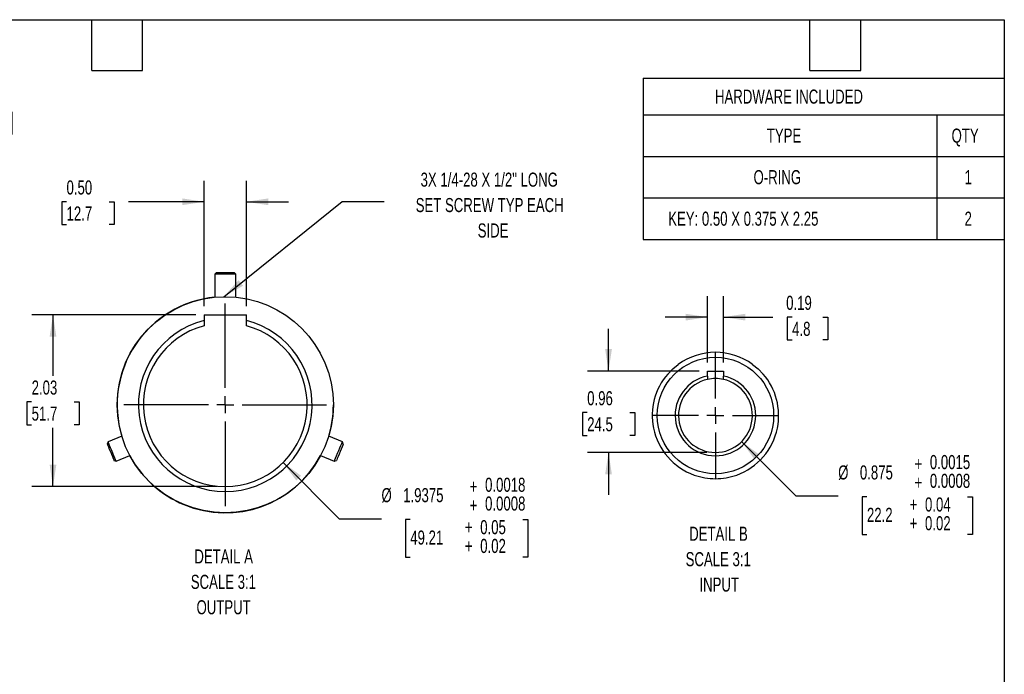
# Model space of a CAD drawing. Header units: inches. Extents: x 0.2 to 10.8, y 0.2 to 8.2.
# Tile 18 of 18: x 4.9 to 10.8, y 4.4 to 8.2. Entities that reach past the tile are written whole.
import ezdxf

# ---------------------------------------------------------------- set-up
doc = ezdxf.new("R2010")
doc.units = ezdxf.units.IN
doc.header["$MEASUREMENT"] = 0
doc.linetypes.add('CENTERX2', pattern=[0.8, 0.5, -0.1, 0.1, -0.1])
doc.layers.add('CENTER', color=40, linetype='CENTERX2')
doc.layers.add('DIMENSIONS', color=140, linetype='Continuous', lineweight=25)
doc.layers.add('TEXT', color=140, linetype='Continuous', lineweight=25)
doc.styles.add('SLDTEXTSTYLE0', font='TXT', dxfattribs={"width": 0.7})
doc.dimstyles.new('SLDDIMSTYLE11', dxfattribs={"dimtxt": 0.084961, "dimasz": 0.13, "dimexe": 0, "dimexo": 0.0625, "dimgap": 0.02124, "dimtad": 0, "dimtih": 1, "dimtoh": 1, "dimlfac": 2, "dimrnd": 1e-09, "dimzin": 0, "dimdsep": 46, "dimtxsty": 'SLDTEXTSTYLE0', "dimsah": 1, "dimcen": 0.09, "dimadec": 0, "dimazin": 0, "dimtfac": 1, "dimtmove": 0, "dimatfit": 0, "dimfxl": 0, "dimfrac": 2, "dimtolj": 1, "dimtzin": 12, "dimarcsym": 0})
doc.dimstyles.new('SLDDIMSTYLE12', dxfattribs={"dimtxt": 0.084961, "dimasz": 0.13, "dimexe": 0, "dimexo": 0.0625, "dimgap": 0.02124, "dimtad": 0, "dimtih": 1, "dimtoh": 1, "dimdec": 4, "dimlfac": 2, "dimrnd": 1e-09, "dimzin": 12, "dimdsep": 46, "dimtxsty": 'SLDTEXTSTYLE0', "dimsah": 1, "dimcen": 0, "dimadec": 0, "dimazin": 3, "dimtol": 1, "dimtp": 0.0018, "dimtm": -0.0008, "dimtfac": 1, "dimtdec": 4, "dimtofl": 0, "dimtmove": 0, "dimatfit": 3, "dimfxl": 0, "dimfrac": 2, "dimtolj": 1, "dimarcsym": 0})
doc.dimstyles.new('SLDDIMSTYLE13', dxfattribs={"dimtxt": 0.084961, "dimasz": 0.13, "dimexe": 0, "dimexo": 0.0625, "dimgap": 0.02124, "dimtad": 0, "dimtih": 1, "dimtoh": 1, "dimlfac": 2, "dimrnd": 1e-09, "dimzin": 12, "dimdsep": 46, "dimtxsty": 'SLDTEXTSTYLE0', "dimsah": 1, "dimcen": 0.09, "dimadec": 0, "dimazin": 3, "dimtfac": 1, "dimtofl": 0, "dimtmove": 0, "dimatfit": 3, "dimfxl": 0, "dimfrac": 2, "dimtolj": 1, "dimtzin": 12, "dimarcsym": 0})
doc.dimstyles.new('SLDDIMSTYLE14', dxfattribs={"dimtxt": 0.084961, "dimasz": 0.13, "dimexe": 0, "dimexo": 0.0625, "dimgap": 0.02124, "dimtad": 0, "dimtih": 1, "dimtoh": 1, "dimlfac": 2, "dimrnd": 1e-09, "dimdsep": 46, "dimtxsty": 'SLDTEXTSTYLE0', "dimsah": 1, "dimcen": 0.09, "dimadec": 0, "dimazin": 2, "dimtfac": 1, "dimtmove": 0, "dimatfit": 0, "dimfxl": 0, "dimfrac": 2, "dimtolj": 1, "dimtzin": 12, "dimarcsym": 0})
doc.dimstyles.new('SLDDIMSTYLE15', dxfattribs={"dimtxt": 0.084961, "dimasz": 0.13, "dimexe": 0, "dimexo": 0.0625, "dimgap": 0.02124, "dimtad": 0, "dimtih": 1, "dimtoh": 1, "dimdec": 3, "dimlfac": 2, "dimrnd": 1e-09, "dimdsep": 46, "dimtxsty": 'SLDTEXTSTYLE0', "dimsah": 1, "dimcen": 0, "dimadec": 0, "dimazin": 2, "dimtol": 1, "dimtp": 0.0015, "dimtm": -0.0008, "dimtfac": 1, "dimtdec": 4, "dimtofl": 0, "dimtmove": 0, "dimatfit": 3, "dimfxl": 0, "dimfrac": 2, "dimtolj": 1, "dimarcsym": 0})
doc.dimstyles.new('SLDDIMSTYLE5', dxfattribs={"dimtxt": 0.18, "dimasz": 0.13, "dimexe": 0, "dimexo": 0.0625, "dimgap": 0, "dimtad": 0, "dimtih": 1, "dimtoh": 1, "dimdec": 0, "dimrnd": 1e-09, "dimzin": 0, "dimdsep": 46, "dimtxsty": 'Standard', "dimsah": 1, "dimcen": 0.09, "dimadec": 0, "dimazin": 0, "dimtfac": 0.13, "dimtdec": 0, "dimtofl": 0, "dimtmove": 0, "dimatfit": 3, "dimfxl": 0, "dimfrac": 2, "dimtolj": 1, "dimtzin": 0, "dimarcsym": 0})
doc.dimstyles.new('SLDDIMSTYLE9', dxfattribs={"dimtxt": 0.084961, "dimasz": 0.13, "dimexe": 0, "dimexo": 0.0625, "dimgap": 0.02124, "dimtad": 0, "dimtih": 1, "dimtoh": 1, "dimdec": 6, "dimlfac": 6, "dimrnd": 1e-09, "dimzin": 12, "dimdsep": 46, "dimtxsty": 'SLDTEXTSTYLE0', "dimsah": 1, "dimcen": 0, "dimadec": 0, "dimazin": 3, "dimtfac": 1, "dimtofl": 0, "dimtmove": 0, "dimatfit": 3, "dimfxl": 0, "dimfrac": 2, "dimtolj": 1, "dimtzin": 12, "dimarcsym": 0})

# ---------------------------------------------------------------- blocks, each defined once
blk = doc.blocks.new('SW_TABLEANNOTATION_0')
at = {"layer": 'TEXT', "color": 0}
for p, q in [((0, 0), (0, -0.2165)), ((0, 0), (1.7371, 0)), ((1.7371, 0), (2.1368, 0)), ((2.1368, 0), (2.1368, -0.2165)), ((0, -0.2165), (0, -0.4623)), ((0, -0.2165), (1.7371, -0.2165)), ((1.7371, -0.2165), (1.7371, -0.4623)), ((1.7371, -0.2165), (2.1368, -0.2165)), ((2.1368, -0.2165), (2.1368, -0.4623)), ((0, -0.4623), (0, -0.7082)), ((0, -0.4623), (1.7371, -0.4623)), ((1.7371, -0.4623), (1.7371, -0.7082)), ((1.7371, -0.4623), (2.1368, -0.4623)), ((2.1368, -0.4623), (2.1368, -0.7082)), ((0, -0.7082), (0, -0.954)), ((0, -0.7082), (1.7371, -0.7082)), ((1.7371, -0.7082), (1.7371, -0.954)), ((1.7371, -0.7082), (2.1368, -0.7082)), ((2.1368, -0.7082), (2.1368, -0.954)), ((0, -0.954), (1.7371, -0.954)), ((1.7371, -0.954), (2.1368, -0.954))]:
    blk.add_line(p, q, dxfattribs=at)
at = {"layer": 'TEXT', "color": 0, "attachment_point": 1, "style": 'SLDTEXTSTYLE0'}
for s, insert, char_height in [('HARDWARE INCLUDED', (0.4248, -0.0667), 0.083333), ('TYPE', (0.7315, -0.2978), 0.08333), ('QTY', (1.8248, -0.2978), 0.08333), ('O-RING', (0.6528, -0.5437), 0.08333), ('1', (1.9016, -0.5437), 0.0833), ('KEY: 0.50 X 0.375 X 2.25', (0.1478, -0.7895), 0.083333), ('2', (1.9016, -0.7895), 0.0833)]:
    blk.add_mtext(s, dxfattribs=dict(at, insert=insert, char_height=char_height))
blk = doc.blocks.new('SW_SYMBOL_HOLE_DEPTH')
at = {"layer": 'DIMENSIONS', "color": 0}
for p, q in [((0, 34.4), (31.5, 34.4)), ((3.9, 21.9), (15.7, 3)), ((15.7, 34.4), (15.7, 3)), ((27.6, 21.9), (15.7, 3))]:
    blk.add_line(p, q, dxfattribs=at)
blk = doc.blocks.new('_D_16')
at = {"layer": 'DIMENSIONS'}
for p, q in [((4.5956, 7.7045), (4.567, 7.7045)), ((4.567, 7.7045), (4.567, 7.5695)), ((4.848, 7.7045), (4.8766, 7.7045)), ((4.8766, 7.7045), (4.8766, 7.5695)), ((3.385, 7.0897), (3.7009, 7.637)), ((3.7009, 7.637), (4.1255, 7.637)), ((4.567, 7.5695), (4.5956, 7.5695)), ((4.8766, 7.5695), (4.848, 7.5695))]:
    blk.add_line(p, q, dxfattribs=at)
blk.add_solid([(3.385, 7.0897), (3.4673, 7.1923), (3.4326, 7.2123)], dxfattribs=at)
at = {"layer": 'DIMENSIONS', "xscale": 0.002688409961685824, "yscale": 0.002688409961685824, "zscale": 0.002688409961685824}
blk.add_blockref('SW_SYMBOL_HOLE_DEPTH', (4.1255, 7.5807), dxfattribs=at)
at = {"layer": 'DIMENSIONS', "attachment_point": 1, "style": 'SLDTEXTSTYLE0'}
for s, insert, char_height in [('3/8-16 UNC', (4.1634, 7.8309), 0.08333), ('1.00', (4.2835, 7.6769), 0.08333), ('25.4', (4.5956, 7.6769), 0.08333), ('(TOP AND BOTTOM)', (3.9509, 7.5228), 0.083333)]:
    blk.add_mtext(s, dxfattribs=dict(at, insert=insert, char_height=char_height))
blk = doc.blocks.new('_D_22')
at = {"layer": 'DIMENSIONS'}
for p, q in [((6.0149, 6.5532), (6.0149, 7.2968)), ((6.2649, 6.5532), (6.2649, 7.2968)), ((5.2005, 7.1718), (5.172, 7.1718)), ((5.172, 7.1718), (5.172, 7.0367)), ((5.453, 7.1718), (5.4815, 7.1718)), ((5.4815, 7.1718), (5.4815, 7.0367)), ((6.0149, 7.1718), (5.5681, 7.1718)), ((6.2649, 7.1718), (6.5149, 7.1718)), ((5.172, 7.0367), (5.2005, 7.0367)), ((5.4815, 7.0367), (5.453, 7.0367))]:
    blk.add_line(p, q, dxfattribs=at)
for points in [[(6.0149, 7.1718), (5.8849, 7.1918), (5.8849, 7.1518)], [(6.2649, 7.1718), (6.3949, 7.1518), (6.3949, 7.1918)]]:
    blk.add_solid(points, dxfattribs=at)
at = {"layer": 'DIMENSIONS', "char_height": 0.08333, "attachment_point": 1, "style": 'SLDTEXTSTYLE0'}
for s, insert in [('0.50', (5.2005, 7.2982)), ('12.7', (5.2005, 7.1442))]:
    blk.add_mtext(s, dxfattribs=dict(at, insert=insert))
blk = doc.blocks.new('_D_23')
at = {"layer": 'DIMENSIONS'}
for p, q in [((6.4824, 5.6276), (6.8144, 5.2956)), ((6.8144, 5.2956), (7.0644, 5.2956)), ((7.2346, 5.2907), (7.2061, 5.2907)), ((7.2061, 5.2907), (7.2061, 5.0684)), ((7.9011, 5.2907), (7.9296, 5.2907)), ((7.9296, 5.2907), (7.9296, 5.0684)), ((7.2061, 5.0684), (7.2346, 5.0684)), ((7.9296, 5.0684), (7.9011, 5.0684))]:
    blk.add_line(p, q, dxfattribs=at)
blk.add_solid([(6.4824, 5.6276), (6.5602, 5.5216), (6.5885, 5.5499)], dxfattribs=at)
at = {"layer": 'DIMENSIONS', "attachment_point": 1, "style": 'SLDTEXTSTYLE0'}
for s, insert, char_height in [('0.0018', (7.6774, 5.5381), 0.08333), ('%%c', (7.0644, 5.4767), 0.08333), ('1.9375', (7.1927, 5.4767), 0.08333), ('+', (7.5866, 5.5282), 0.0833), ('0.0008', (7.6774, 5.427), 0.08333), ('+', (7.5866, 5.4171), 0.0833), ('+', (7.5577, 5.287), 0.0833), ('0.05', (7.6486, 5.287), 0.08333), ('49.21', (7.2346, 5.2256), 0.08333), ('+', (7.5577, 5.1759), 0.0833), ('0.02', (7.6486, 5.1759), 0.08333)]:
    blk.add_mtext(s, dxfattribs=dict(at, insert=insert, char_height=char_height))
blk = doc.blocks.new('_D_24')
at = {"layer": 'DIMENSIONS'}
for p, q in [((5.9649, 6.5032), (4.9954, 6.5032)), ((5.1204, 6.5032), (5.1204, 6.1412)), ((4.9941, 5.9872), (4.9656, 5.9872)), ((4.9656, 5.9872), (4.9656, 5.8521)), ((5.2466, 5.9872), (5.2751, 5.9872)), ((5.2751, 5.9872), (5.2751, 5.8521)), ((4.9656, 5.8521), (4.9941, 5.8521)), ((5.1204, 5.4858), (5.1204, 5.8331)), ((5.2751, 5.8521), (5.2466, 5.8521)), ((6.0899, 5.4858), (4.9954, 5.4858))]:
    blk.add_line(p, q, dxfattribs=at)
for points in [[(5.1204, 6.5032), (5.1004, 6.3732), (5.1404, 6.3732)], [(5.1204, 5.4858), (5.1404, 5.6158), (5.1004, 5.6158)]]:
    blk.add_solid(points, dxfattribs=at)
at = {"layer": 'DIMENSIONS', "char_height": 0.08333, "attachment_point": 1, "style": 'SLDTEXTSTYLE0'}
for s, insert in [('2.03', (4.9941, 6.1136)), ('51.7', (4.9941, 5.9596))]:
    blk.add_mtext(s, dxfattribs=dict(at, insert=insert))
blk = doc.blocks.new('SW_NOTE_0_9')
at = {"layer": 'TEXT', "color": 0, "char_height": 0.08333, "attachment_point": 2, "style": 'SLDTEXTSTYLE0'}
for s, insert in [('DETAIL A', (0.2526, 0.1074)), ('SCALE 3:1', (0.251, -0.0431)), ('OUTPUT', (0.2524, -0.1935))]:
    blk.add_mtext(s, dxfattribs=dict(at, insert=insert))
blk = doc.blocks.new('SW_NOTE_0_10')
at = {"layer": 'TEXT', "color": 0, "attachment_point": 2, "style": 'SLDTEXTSTYLE0'}
for s, insert, char_height in [('3X 1/4-28 X 1/2" LONG', (0.6211, 0.1714), 0.083333), ('SET SCREW TYP EACH', (0.6236, 0.0209), 0.083333), ('SIDE', (0.6437, -0.1296), 0.08333)]:
    blk.add_mtext(s, dxfattribs=dict(at, insert=insert, char_height=char_height))
blk = doc.blocks.new('SW_CENTERMARKSYMBOL_20')
at = {"layer": 'CENTER', "color": 0}
for p, q in [((0, 0.1), (0, 0.6898)), ((-0.1, 0), (-0.6898, 0)), ((0, 0), (-0.05, 0)), ((0, 0), (0, 0.05)), ((0, 0), (0, -0.05)), ((0, 0), (0.05, 0)), ((0.1, 0), (0.6898, 0)), ((0, -0.1), (0, -0.6898))]:
    blk.add_line(p, q, dxfattribs=at)
blk = doc.blocks.new('_D_25')
at = {"layer": 'DIMENSIONS'}
for p, q in [((8.9938, 6.2199), (8.9938, 6.6139)), ((9.0875, 6.2199), (9.0875, 6.6139)), ((8.9938, 6.4889), (8.7438, 6.4889)), ((9.0875, 6.4889), (9.3793, 6.4889)), ((9.4944, 6.4889), (9.4659, 6.4889)), ((9.4659, 6.4889), (9.4659, 6.3539)), ((9.6762, 6.4889), (9.7048, 6.4889)), ((9.7048, 6.4889), (9.7048, 6.3539)), ((9.4659, 6.3539), (9.4944, 6.3539)), ((9.7048, 6.3539), (9.6762, 6.3539))]:
    blk.add_line(p, q, dxfattribs=at)
for points in [[(8.9938, 6.4889), (8.8638, 6.5089), (8.8638, 6.4689)], [(9.0875, 6.4889), (9.2175, 6.4689), (9.2175, 6.5089)]]:
    blk.add_solid(points, dxfattribs=at)
at = {"layer": 'DIMENSIONS', "char_height": 0.08333, "attachment_point": 1, "style": 'SLDTEXTSTYLE0'}
for s, insert in [('0.19', (9.4591, 6.6154)), ('4.8', (9.4944, 6.4613))]:
    blk.add_mtext(s, dxfattribs=dict(at, insert=insert))
blk = doc.blocks.new('_D_26')
at = {"layer": 'DIMENSIONS'}
for p, q in [((9.1953, 5.7518), (9.5171, 5.4301)), ((9.5171, 5.4301), (9.7671, 5.4301)), ((9.9372, 5.4252), (9.9087, 5.4252)), ((9.9087, 5.4252), (9.9087, 5.2029)), ((10.5331, 5.4252), (10.5616, 5.4252)), ((10.5616, 5.4252), (10.5616, 5.2029)), ((9.9087, 5.2029), (9.9372, 5.2029)), ((10.5616, 5.2029), (10.5331, 5.2029))]:
    blk.add_line(p, q, dxfattribs=at)
blk.add_solid([(9.1953, 5.7518), (9.2731, 5.6458), (9.3014, 5.6741)], dxfattribs=at)
at = {"layer": 'DIMENSIONS', "attachment_point": 1, "style": 'SLDTEXTSTYLE0'}
for s, insert, char_height in [('0.0015', (10.3094, 5.6726), 0.08333), ('%%c', (9.7671, 5.6112), 0.08333), ('0.875', (9.8954, 5.6112), 0.08333), ('+', (10.2185, 5.6627), 0.0833), ('+', (10.2185, 5.5516), 0.0833), ('0.0008', (10.3094, 5.5614), 0.08333), ('0.04', (10.2806, 5.4215), 0.08333), ('22.2', (9.9372, 5.3601), 0.08333), ('+', (10.1897, 5.4215), 0.0833), ('0.02', (10.2806, 5.3104), 0.08333), ('+', (10.1897, 5.3104), 0.0833)]:
    blk.add_mtext(s, dxfattribs=dict(at, insert=insert, char_height=char_height))
blk = doc.blocks.new('_D_27')
at = {"layer": 'DIMENSIONS'}
for p, q in [((8.4079, 6.1699), (8.4079, 6.4199)), ((8.9438, 6.1699), (8.2829, 6.1699)), ((8.2817, 5.9241), (8.2532, 5.9241)), ((8.2532, 5.9241), (8.2532, 5.789)), ((8.5342, 5.9241), (8.5627, 5.9241)), ((8.5627, 5.9241), (8.5627, 5.789)), ((8.2532, 5.789), (8.2817, 5.789)), ((8.5627, 5.789), (8.5342, 5.789)), ((8.9906, 5.6878), (8.2829, 5.6878)), ((8.4079, 5.6878), (8.4079, 5.4378))]:
    blk.add_line(p, q, dxfattribs=at)
for points in [[(8.4079, 6.1699), (8.4279, 6.2999), (8.3879, 6.2999)], [(8.4079, 5.6878), (8.3879, 5.5578), (8.4279, 5.5578)]]:
    blk.add_solid(points, dxfattribs=at)
at = {"layer": 'DIMENSIONS', "char_height": 0.08333, "attachment_point": 1, "style": 'SLDTEXTSTYLE0'}
for s, insert in [('0.96', (8.2817, 6.0505)), ('24.5', (8.2817, 5.8965))]:
    blk.add_mtext(s, dxfattribs=dict(at, insert=insert))
blk = doc.blocks.new('SW_NOTE_0_11')
at = {"layer": 'TEXT', "color": 0, "char_height": 0.08333, "attachment_point": 2, "style": 'SLDTEXTSTYLE0'}
for s, insert in [('DETAIL B', (0.2526, 0.1074)), ('SCALE 3:1', (0.2511, -0.0431)), ('INPUT', (0.2567, -0.1935))]:
    blk.add_mtext(s, dxfattribs=dict(at, insert=insert))
blk = doc.blocks.new('SW_CENTERMARKSYMBOL_21')
at = {"layer": 'CENTER', "color": 0}
for p, q in [((0, 0.1), (0, 0.374)), ((-0.1, 0), (-0.374, 0)), ((0, 0), (-0.05, 0)), ((0, 0), (0, 0.05)), ((0, 0), (0, -0.05)), ((0, 0), (0.05, 0)), ((0.1, 0), (0.374, 0)), ((0, -0.1), (0, -0.374))]:
    blk.add_line(p, q, dxfattribs=at)

msp = doc.modelspace()

# ---------------------------------------------------------------- linework, layer by layer
for p, q in [((6.08738106, 6.75315104), (6.07738106, 6.74315104)), ((6.07738106, 6.74315104), (6.07738106, 6.60685757)), ((6.20238107, 6.74315104), (6.07738106, 6.74315104)), ((6.08738106, 6.75315104), (6.19238107, 6.75315104)), ((6.20238107, 6.74315104), (6.19238107, 6.75315104)), ((6.20238107, 6.60685757), (6.20238107, 6.74315104)), ((6.01488107, 6.50315104), (6.26488106, 6.50315104)), ((6.01488107, 6.50315104), (6.01488107, 6.46862249)), ((6.01488107, 6.46862249), (6.01488107, 6.43812209)), ((6.26488106, 6.46862249), (6.26488106, 6.50315104)), ((6.26488106, 6.43812209), (6.26488106, 6.46862249)), ((8.99375685, 6.16986564), (9.08750685, 6.16986564)), ((8.99375685, 6.14031096), (8.99375685, 6.16986564)), ((8.99375685, 6.14031096), (8.99375685, 6.12019769)), ((9.08750685, 6.16986564), (9.08750685, 6.14031096)), ((9.08750685, 6.12019769), (9.08750685, 6.14031096)), ((5.52772596, 5.78424053), (5.4467281, 5.75069019)), ((6.83303402, 5.75069019), (6.7520362, 5.78424053)), ((5.4467281, 5.75069019), (5.44131616, 5.73762454)), ((6.83844599, 5.73762454), (6.83303402, 5.75069019)), ((5.49456354, 5.63520523), (5.5755614, 5.66875558)), ((6.70420075, 5.66875558), (6.78519858, 5.63520523)), ((5.48149789, 5.64061717), (5.49456354, 5.63520523)), ((6.78519858, 5.63520523), (6.79826422, 5.64061717))]:
    msp.add_line(p, q)
at = {"flags": 128}
for points in [[(8.75796987, 6.15145757), (8.78773188, 6.18208188), (8.82079064, 6.20911392)], [(9.26047305, 6.20911392), (9.29353201, 6.18208173), (9.32329382, 6.15145757)], [(5.44131616, 5.73762454), (5.44187129, 5.73628439), (5.44427674, 5.73047704), (5.44835909, 5.72062145), (5.45371859, 5.70768237), (5.45983071, 5.69292641), (5.46609719, 5.67779791), (5.47190446, 5.66377777), (5.47668427, 5.65223839), (5.47996861, 5.64430931), (5.481436, 5.6407667), (5.48149789, 5.64061717)], [(5.49456354, 5.63520523), (5.49382061, 5.63699887), (5.4912154, 5.64328831), (5.48694378, 5.65360091), (5.48135181, 5.66710112), (5.47489247, 5.68269535), (5.46808912, 5.69912007), (5.46149293, 5.71504473), (5.45563821, 5.72917927), (5.45099935, 5.74037854), (5.44795209, 5.74773525), (5.44674335, 5.75065337), (5.4467281, 5.75069019)], [(6.78519858, 5.63520523), (6.78594154, 5.63699887), (6.78854672, 5.64328831), (6.79281833, 5.65360091), (6.79841034, 5.66710112), (6.80486965, 5.68269535), (6.811673, 5.69912007), (6.81826922, 5.71504473), (6.82412394, 5.72917927), (6.8287628, 5.74037854), (6.83181006, 5.74773525), (6.83301876, 5.75065337), (6.83303402, 5.75069019)], [(6.83844599, 5.73762454), (6.83789086, 5.73628439), (6.83548537, 5.73047704), (6.83140306, 5.72062145), (6.82604356, 5.70768237), (6.81993141, 5.69292641), (6.81366496, 5.67779791), (6.80785765, 5.66377777), (6.80307788, 5.65223839), (6.79979354, 5.64430931), (6.79832615, 5.6407667), (6.79826422, 5.64061717)]]:
    msp.add_lwpolyline(points, dxfattribs=at)
for centre, radius in [((6.13988108, 5.97015402), 0.63976378), ((9.04063185, 5.90652901), 0.34448819)]:
    msp.add_circle(centre, radius)
for centre, radius, start, end in [((6.13988108, 5.97015398), 0.63976379, 95.606300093, 196.893702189), ((6.13988107, 5.97015398), 0.51390257, 104.077655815, 75.922344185), ((6.13988107, 5.97015401), 0.48437499, 104.955248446, 75.044751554), ((9.04063185, 5.90652902), 0.37401573, 54.000048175, 125.999951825), ((9.04063195, 5.90652901), 0.37401585, 139.090973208, 191.454499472), ((9.04063185, 5.90652902), 0.23843503, 101.337881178, 78.662118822), ((9.04063185, 5.90652903), 0.21875, 102.37362502, 77.62637498), ((9.04063185, 5.90652996), 0.21874909, 77.626322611, 102.373677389), ((9.04063174, 5.90652901), 0.37401585, 348.545500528, 40.909026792), ((6.13988112, 5.97015394), 0.63976373, 343.106300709, 0.000006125), ((9.04063198, 5.90652912), 0.37401589, 191.454595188, 250.363589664), ((9.04063182, 5.90652903), 0.37401577, 289.636399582, 348.545415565), ((6.13988089, 5.9701538), 0.63976353, 208.106294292, 247.477332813), ((6.1398811, 5.97015392), 0.63976373, 247.477319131, 331.893702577), ((9.04063184, 5.90652913), 0.37401585, 250.363677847, 269.999997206), ((9.04063159, 5.90653068), 0.3740174, 270.000043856, 289.636281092)]:
    msp.add_arc(centre, radius, start, end)
at = {"layer": 'TEXT'}
for p, q in [((0.25, 8.25), (10.75, 8.25)), ((5.35, 7.95), (5.35, 8.25)), ((5.65, 7.95), (5.65, 8.25)), ((9.6, 7.95), (9.6, 8.25)), ((9.9, 7.95), (9.9, 8.25)), ((10.75, 8.25), (10.75, 0.25)), ((5.35, 7.95), (5.65, 7.95)), ((9.6, 7.95), (9.9, 7.95))]:
    msp.add_line(p, q, dxfattribs=at)

# ---------------------------------------------------------------- block references
at = {"layer": 'CENTER'}
for name, p in [('SW_CENTERMARKSYMBOL_20', (6.13988108, 5.970154)), ('SW_CENTERMARKSYMBOL_21', (9.04063185, 5.90652905))]:
    msp.add_blockref(name, p, dxfattribs=at)
at = {"layer": 'TEXT'}
for name, p in [('SW_TABLEANNOTATION_0', (8.6131762, 7.90298491)), ('SW_NOTE_0_10', (7.08103662, 7.17324957)), ('SW_NOTE_0_11', (8.80606762, 5.14073789)), ('SW_NOTE_0_9', (5.87784405, 5.0064195))]:
    msp.add_blockref(name, p, dxfattribs=at)

# ---------------------------------------------------------------- dimensions: what is measured, and where the dimension line sits
at = {"layer": 'DIMENSIONS'}
dim = msp.add_diameter_dim_2p(p1=(3.35892414, 7.04461259), p2=(3.38496581, 7.08971808), text='3/8-16 UNC \\P{\\fGDT;x} 1.00[25.4]\\P(TOP AND BOTTOM)', dimstyle='SLDDIMSTYLE9', override={"dimpost": '<>'}, dxfattribs=at)
dim.commit()
dim.dimension.update_dxf_attribs({"geometry": '_D_16', "text_midpoint": (4.51528127, 7.63698303), "dimtype": 163})
for base, p1, p2, dimstyle, picture, middle in [((6.26488107, 7.17176492), (6.01488107, 6.50315104), (6.26488107, 6.50315104), 'SLDDIMSTYLE11', '_D_22', (5.32677735, 7.17176492)), ((9.08750685, 6.48892165), (8.99375685, 6.16986564), (9.08750685, 6.16986564), 'SLDDIMSTYLE14', '_D_25', (9.58533767, 6.48892165))]:
    dim = msp.add_linear_dim(base=base, p1=p1, p2=p2, dimstyle=dimstyle, dxfattribs=at)
    dim.commit()
    dim.dimension.update_dxf_attribs({"geometry": picture, "text_midpoint": middle, "dimtype": 160})
for base, p1, p2, dimstyle, picture, middle in [((5.12035938, 5.48577899), (6.01488107, 6.50315104), (6.13988107, 5.48577899), 'SLDDIMSTYLE13', '_D_24', (5.12035938, 5.98716507)), ((8.40793036, 5.68777903), (8.99375685, 6.16986564), (9.04063185, 5.68777903), 'SLDDIMSTYLE14', '_D_27', (8.40793036, 5.924071))]:
    dim = msp.add_linear_dim(base=base, p1=p1, p2=p2, angle=90, dimstyle=dimstyle, dxfattribs=at)
    dim.commit()
    dim.dimension.update_dxf_attribs({"geometry": picture, "text_midpoint": middle, "dimtype": 160})
for p1, p2, dimstyle, picture, middle in [((5.79737622, 6.31265884), (6.48238591, 5.62764914), 'SLDDIMSTYLE12', '_D_23', (7.56785801, 5.29559144)), ((8.88595224, 6.06120863), (9.19531145, 5.75184942), 'SLDDIMSTYLE15', '_D_26', (10.23515118, 5.43008457))]:
    dim = msp.add_diameter_dim_2p(p1=p1, p2=p2, dimstyle=dimstyle, dxfattribs=at)
    dim.commit()
    dim.dimension.update_dxf_attribs({"geometry": picture, "text_midpoint": middle, "dimtype": 163})

# ---------------------------------------------------------------- leaders
at = {"layer": 'TEXT'}
msp.add_leader([(6.13064843, 6.60985115), (6.83103662, 7.17324957), (7.08103662, 7.17324957)], dimstyle='SLDDIMSTYLE5', dxfattribs=at)

doc.saveas('drawing.dxf')
